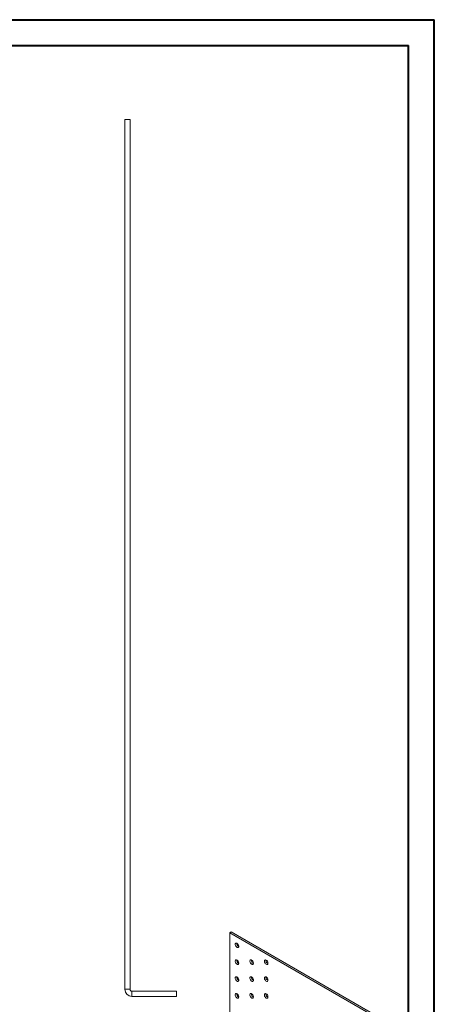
# Model space of a CAD drawing. Header units: millimetres. Extents: x 0 to 210, y 0 to 297.
# Tile 3 of 3: x 130 to 210, y 106 to 297. Entities that reach past the tile are written whole.
import ezdxf

# ---------------------------------------------------------------- set-up
doc = ezdxf.new("R2010")
doc.units = ezdxf.units.MM

msp = doc.modelspace()

# ---------------------------------------------------------------- linework, layer by layer
at = {"color": 7, "linetype": 'Continuous', "lineweight": 40}
for p, q in [((0.08, 297.21), (210.08, 297.21)), ((210.08, 0.21), (210.08, 297.21)), ((210.08, 292.21), (210.08, 297.21)), ((10.08, 292.21), (205.08, 292.21)), ((205.08, 5.21), (205.08, 292.21))]:
    msp.add_line(p, q, dxfattribs=at)
at = {"color": 7, "linetype": 'Continuous', "lineweight": 15}
for p, q in [((150.07, 277.9), (150.07, 109.27)), ((150.07, 277.9), (151.07, 277.9)), ((151.07, 277.9), (151.07, 109.27)), ((170.69, 120.4), (170.4, 120.24)), ((170.69, 120.4), (201.8, 102.44)), ((170.4, 120.24), (170.4, 65.16)), ((170.4, 120.24), (201.52, 102.28)), ((172.1, 117.54), (172.17, 117.51)), ((172.1, 114.28), (172.17, 114.25)), ((174.93, 114.28), (174.99, 114.25)), ((177.76, 114.28), (177.82, 114.25)), ((172.1, 111.01), (172.17, 110.98)), ((174.93, 111.01), (174.99, 110.98)), ((177.76, 111.01), (177.82, 110.98)), ((151.07, 109.27), (150.07, 109.27)), ((151.44, 108.9), (151.44, 107.9)), ((151.44, 108.9), (160.07, 108.9)), ((160.07, 107.9), (160.07, 108.9)), ((151.44, 107.9), (160.07, 107.9)), ((172.1, 107.75), (172.17, 107.71)), ((174.93, 107.75), (174.99, 107.71)), ((177.76, 107.75), (177.82, 107.72))]:
    msp.add_line(p, q, dxfattribs=at)
at = {"color": 7, "linetype": 'Continuous', "lineweight": 15, "flags": 128}
for points in [[(171.82, 117.38), (171.94, 117.34), (172.05, 117.34), (172.12, 117.41), (172.17, 117.52), (172.17, 117.66), (172.12, 117.82), (172.05, 117.97), (171.94, 118.1), (171.82, 118.2), (171.7, 118.24), (171.59, 118.23), (171.51, 118.17), (171.47, 118.06), (171.47, 117.92), (171.51, 117.76), (171.59, 117.61), (171.7, 117.47), (171.82, 117.38)], [(171.82, 114.11), (171.94, 114.07), (172.05, 114.08), (172.12, 114.14), (172.17, 114.25), (172.17, 114.39), (172.12, 114.55), (172.05, 114.7), (171.94, 114.84), (171.82, 114.93), (171.7, 114.98), (171.59, 114.97), (171.51, 114.9), (171.47, 114.79), (171.47, 114.65), (171.51, 114.5), (171.59, 114.34), (171.7, 114.21), (171.82, 114.11)], [(174.65, 114.11), (174.77, 114.07), (174.87, 114.08), (174.95, 114.14), (174.99, 114.25), (174.99, 114.39), (174.95, 114.55), (174.87, 114.7), (174.77, 114.84), (174.65, 114.93), (174.53, 114.98), (174.42, 114.97), (174.34, 114.9), (174.3, 114.79), (174.3, 114.65), (174.34, 114.5), (174.42, 114.34), (174.53, 114.21), (174.65, 114.11)], [(177.47, 114.11), (177.6, 114.07), (177.7, 114.08), (177.78, 114.14), (177.82, 114.25), (177.82, 114.39), (177.78, 114.55), (177.7, 114.7), (177.6, 114.84), (177.47, 114.93), (177.35, 114.98), (177.25, 114.97), (177.17, 114.9), (177.13, 114.79), (177.13, 114.65), (177.17, 114.5), (177.25, 114.34), (177.35, 114.21), (177.47, 114.11)], [(171.82, 110.85), (171.94, 110.8), (172.05, 110.81), (172.12, 110.88), (172.17, 110.98), (172.17, 111.13), (172.12, 111.28), (172.05, 111.44), (171.94, 111.57), (171.82, 111.66), (171.7, 111.71), (171.59, 111.7), (171.51, 111.64), (171.47, 111.53), (171.47, 111.39), (171.51, 111.23), (171.59, 111.07), (171.7, 110.94), (171.82, 110.85)], [(174.65, 110.85), (174.77, 110.8), (174.87, 110.81), (174.95, 110.88), (174.99, 110.98), (174.99, 111.13), (174.95, 111.28), (174.87, 111.44), (174.77, 111.57), (174.65, 111.66), (174.53, 111.71), (174.42, 111.7), (174.34, 111.64), (174.3, 111.53), (174.3, 111.39), (174.34, 111.23), (174.42, 111.08), (174.53, 110.94), (174.65, 110.85)], [(177.47, 110.85), (177.6, 110.8), (177.7, 110.81), (177.78, 110.88), (177.82, 110.98), (177.82, 111.13), (177.78, 111.28), (177.7, 111.44), (177.6, 111.57), (177.47, 111.67), (177.35, 111.71), (177.25, 111.7), (177.17, 111.64), (177.13, 111.53), (177.13, 111.39), (177.17, 111.23), (177.25, 111.08), (177.35, 110.94), (177.47, 110.85)], [(171.82, 107.58), (171.94, 107.54), (172.05, 107.55), (172.12, 107.61), (172.17, 107.72), (172.17, 107.86), (172.12, 108.02), (172.05, 108.17), (171.94, 108.3), (171.82, 108.4), (171.7, 108.44), (171.59, 108.43), (171.51, 108.37), (171.47, 108.26), (171.47, 108.12), (171.51, 107.96), (171.59, 107.81), (171.7, 107.68), (171.82, 107.58)], [(174.65, 107.58), (174.77, 107.54), (174.87, 107.55), (174.95, 107.61), (174.99, 107.72), (174.99, 107.86), (174.95, 108.02), (174.87, 108.17), (174.77, 108.3), (174.65, 108.4), (174.53, 108.44), (174.42, 108.43), (174.34, 108.37), (174.3, 108.26), (174.3, 108.12), (174.34, 107.96), (174.42, 107.81), (174.53, 107.68), (174.65, 107.58)], [(177.47, 107.58), (177.6, 107.54), (177.7, 107.55), (177.78, 107.61), (177.82, 107.72), (177.82, 107.86), (177.78, 108.02), (177.7, 108.17), (177.6, 108.3), (177.47, 108.4), (177.35, 108.44), (177.25, 108.43), (177.17, 108.37), (177.13, 108.26), (177.13, 108.12), (177.17, 107.96), (177.25, 107.81), (177.35, 107.68), (177.47, 107.58)]]:
    msp.add_lwpolyline(points, dxfattribs=at)
at = {"color": 7, "linetype": 'Continuous', "lineweight": 15}
for centre, radius, start, end in [((172.46, 118.16), 0.709, 174.178, 239.7145), ((172.46, 114.89), 0.709, 174.178, 239.7145), ((175.29, 114.89), 0.709, 174.178, 239.7145), ((178.12, 114.89), 0.709, 174.178, 239.7145), ((172.46, 111.62), 0.709, 174.178, 239.7145), ((175.29, 111.62), 0.709, 174.178, 239.7145), ((178.12, 111.62), 0.709, 174.178, 239.7145), ((151.44, 109.27), 1.37, 180, 270), ((151.44, 109.27), 0.368, 180, 270), ((172.46, 108.36), 0.709, 174.178, 239.7145), ((175.29, 108.36), 0.709, 174.178, 239.7145), ((178.12, 108.36), 0.709, 174.178, 239.7145)]:
    msp.add_arc(centre, radius, start, end, dxfattribs=at)

doc.saveas('drawing.dxf')
